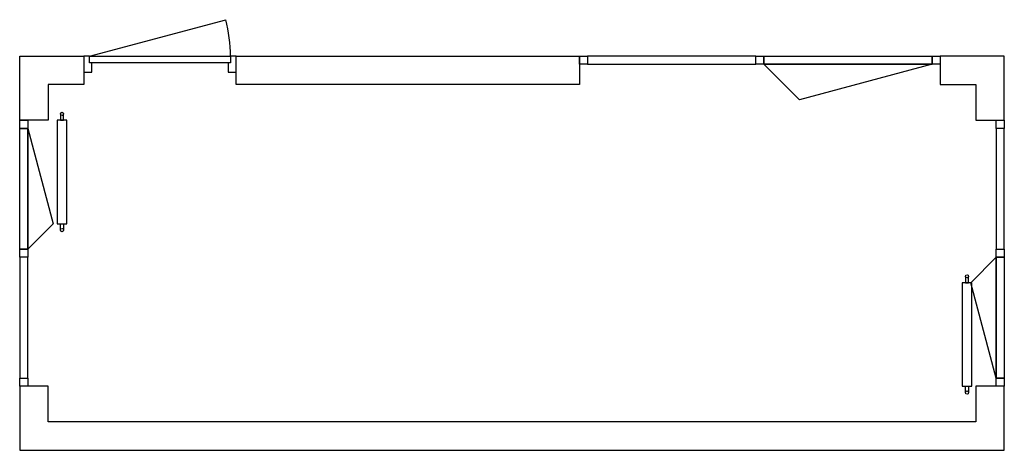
# Model space of a CAD drawing. Header units: millimetres. Extents: x 185931 to 192073, y -20145 to -17461.
import ezdxf

# ---------------------------------------------------------------- set-up
doc = ezdxf.new("R2010")
doc.units = ezdxf.units.MM
for name, color, linetype in [('AL21----_BUITENWAND', 3, 'Continuous'), ('AL31----_BUITENKOZIJNEN', 1, 'Continuous'), ('AL51----_RADIATOREN', 8, 'Continuous')]:
    doc.layers.add(name, color=color, linetype=linetype)

# ---------------------------------------------------------------- blocks, each defined once
blk = doc.blocks.new('Pui loge oy001')
at = {"layer": 'AL31----_BUITENKOZIJNEN'}
for points in [[(0, 1657), (50, 1657), (50, 1607), (0, 1607)], [(0, 1607), (50, 1607), (50, 853.5), (0, 853.5)], [(50, 1607), (209.2, 1012.7), (50, 853.5)], [(0, 853.5), (50, 853.5), (50, 803.5), (0, 803.5)], [(50, 803.5), (0, 803.5), (0, 50), (50, 50)], [(0, 50), (50, 50), (50, 0), (0, 0)]]:
    blk.add_lwpolyline(points, close=True, dxfattribs=at)
blk = doc.blocks.new('*U2')
at = {"layer": 'AL31----_BUITENKOZIJNEN'}
for points in [[(-950, -50), (-915, -50), (-915, -8.7), (-900, -8.7), (-900, 50), (-950, 50)], [(-50, 50), (-50, -8.7), (-35, -8.7), (-35, -50), (0, -50), (0, 50.1)], [(-915, -8.7), (-35, -8.7), (-35.1, -50), (-915, -50)]]:
    blk.add_lwpolyline(points, close=True, dxfattribs=at)
blk.add_lwpolyline([(-35.1, -50.5), (-885.3, -277.2)], dxfattribs=at)
blk.add_arc((-35.1, -50.5), 879.9, 179.92759, 194.92634, dxfattribs=at)

msp = doc.modelspace()

# ---------------------------------------------------------------- linework, layer by layer
at = {"layer": 'AL21----_BUITENWAND'}
for points in [[(186331.3, -17688.4), (186331.3, -17865.4), (186108.3, -17865.4), (186108.3, -18088.4), (185931.3, -18088.4), (185931.3, -17688.4)], [(189423.3, -17688.4), (189423.3, -17865.4), (187281.3, -17865.4), (187281.3, -17688.4)], [(192073.3, -17688.4), (191673.3, -17688.4), (191673.3, -17865.4), (191896.3, -17865.4), (191896.3, -18088.4), (192073.3, -18088.4)], [(192073.3, -19745.4), (191896.3, -19745.4), (191896.3, -19968.4), (186108.3, -19968.4), (186108.3, -19745.4), (185931.3, -19745.4), (185931.3, -20145.4), (192073.3, -20145.4)]]:
    msp.add_lwpolyline(points, close=True, dxfattribs=at)
at = {"layer": 'AL31----_BUITENKOZIJNEN'}
for points in [[(189473.3, -17688.4), (189473.3, -17738.4), (189423.3, -17738.4), (189423.3, -17688.4)], [(190523.3, -17739), (190523.3, -17689), (189473.3, -17688.4), (189473.3, -17738.4)], [(190573.3, -17688.4), (190573.3, -17738.4), (190523.3, -17738.4), (190523.3, -17688.4)], [(191623.3, -17688.4), (191623.3, -17738.4), (190573.3, -17738.4), (190573.3, -17688.4)], [(191673.3, -17688.4), (191673.3, -17738.4), (191623.3, -17738.4), (191623.3, -17688.4)], [(191623.3, -17738.4), (190795.2, -17960.3), (190573.3, -17738.4)]]:
    msp.add_lwpolyline(points, close=True, dxfattribs=at)
at = {"layer": 'AL51----_RADIATOREN'}
for points in [[(186185.6, -18048.4), (186185.6, -18088.4), (186205.6, -18088.4), (186205.6, -18048.4)], [(186185.6, -18772.7), (186185.6, -18732.7), (186205.6, -18732.7), (186205.6, -18772.7)], [(191830.9, -19061.2), (191830.9, -19101.2), (191850.9, -19101.2), (191850.9, -19061.2)], [(191830.9, -19785.4), (191830.9, -19745.4), (191850.9, -19745.4), (191850.9, -19785.4)]]:
    msp.add_lwpolyline(points, dxfattribs=at)
for points in [[(186165.6, -18732.7), (186225.6, -18732.7), (186225.6, -18088.4), (186165.6, -18088.4)], [(191810.9, -19745.4), (191870.9, -19745.4), (191870.9, -19101.2), (191810.9, -19101.2)]]:
    msp.add_lwpolyline(points, close=True, dxfattribs=at)
for centre in [(186195.6, -18048.4), (186195.6, -18772.7), (191840.9, -19061.2), (191840.9, -19785.4)]:
    msp.add_circle(centre, 10, dxfattribs=at)

# ---------------------------------------------------------------- block references
at = {"layer": 'AL31----_BUITENKOZIJNEN', "rotation": 180}
for name, p in [('*U2', (186331.3, -17738.4)), ('Pui loge oy001', (192073.3, -18088.4))]:
    msp.add_blockref(name, p, dxfattribs=at)
at = {"layer": 'AL31----_BUITENKOZIJNEN'}
msp.add_blockref('Pui loge oy001', (185931.3, -19745.4), dxfattribs=at)

doc.saveas('drawing.dxf')
